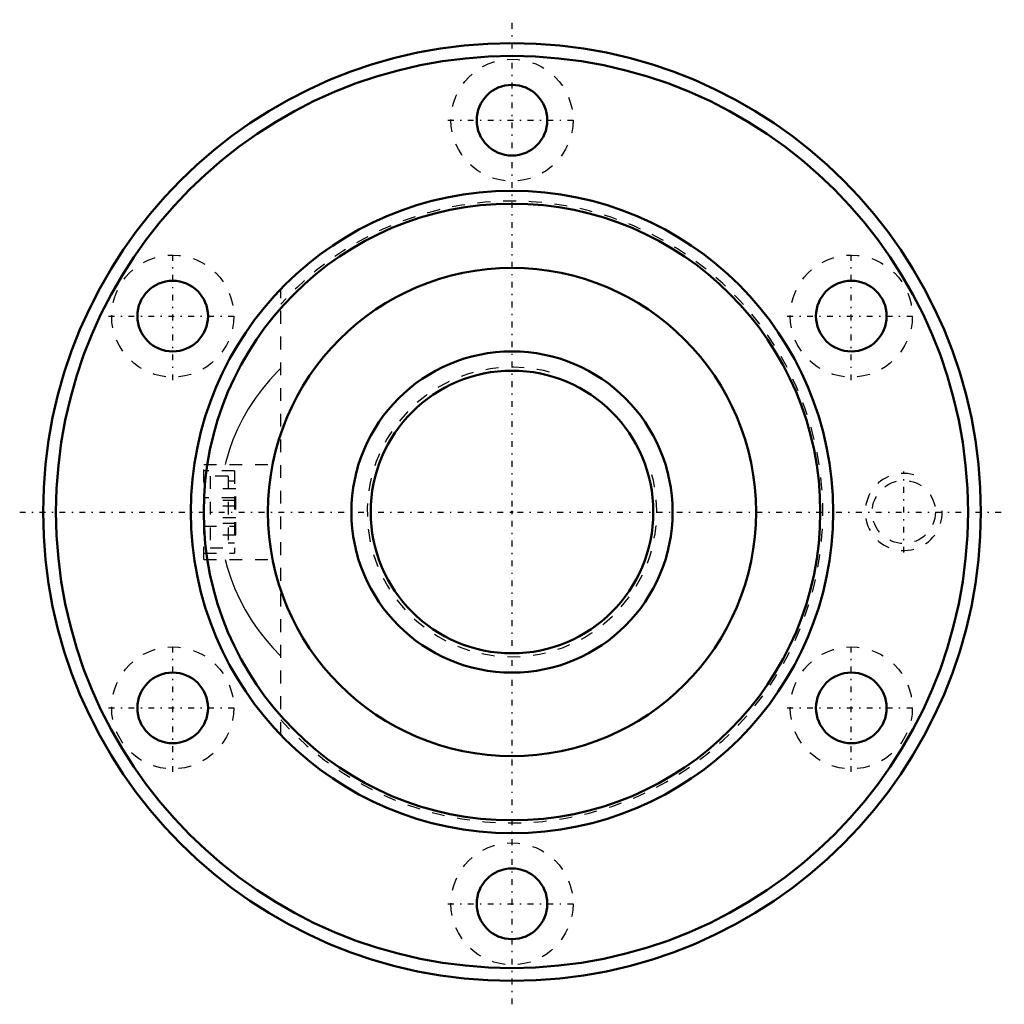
# Model space of a CAD drawing. Header units: millimetres. Extents: x -38.3 to 38.3, y -38.3 to 38.3.
import ezdxf

# ---------------------------------------------------------------- set-up
doc = ezdxf.new("R2010")
doc.units = ezdxf.units.MM
doc.linetypes.add('Center', pattern=[1.5, 0.45, -0.5, 0.05, -0.5])
doc.linetypes.add('Dashed', pattern=[2, 1, -1])
for name, color, linetype, lineweight in [('2d ConnectionPoints', 7, 'Continuous', 50), ('AM_0', 7, 'Continuous', 50), ('AM_5', 3, 'Continuous', 25), ('AM_7', 7, 'Center', 25), ('AM_9', 6, 'Dashed', 25)]:
    doc.layers.add(name, color=color, linetype=linetype, lineweight=lineweight)

# ---------------------------------------------------------------- blocks, each defined once
blk = doc.blocks.new('1_N00SBN2505V_5Nut_0_in_SBN2505V_5G0_65LC0_0000__2')
at = {"layer": 'AM_0'}
for centre, radius in [((0, 0), 36.5), ((0, 0), 35.5), ((0, 30.5), 2.75), ((0, 0), 25), ((0, 0), 24), ((0, 0), 19), ((-26.414, 15.25), 2.75), ((26.414, 15.25), 2.75), ((-26.414, -15.25), 2.75), ((26.414, -15.25), 2.75), ((0, -30.5), 2.75)]:
    blk.add_circle(centre, radius, dxfattribs=at)
at = {"layer": 'AM_5', "linetype": 'Dashed'}
blk.add_arc((30.5, 0), 3, 75, 15, dxfattribs=at)
at = {"layer": 'AM_7'}
for p, q in [((0, -38.325), (0, 38.325)), ((-4.988, 30.5), (4.987, 30.5)), ((-26.414, 10.262), (-26.414, 20.238)), ((26.414, 10.262), (26.414, 20.238)), ((-31.401, 15.25), (-21.426, 15.25)), ((21.426, 15.25), (31.401, 15.25)), ((30.5, -3.15), (30.5, 3.15)), ((-38.325, 0), (38.325, 0)), ((-26.414, -20.238), (-26.414, -10.262)), ((26.414, -20.238), (26.414, -10.262)), ((-31.401, -15.25), (-21.426, -15.25)), ((21.426, -15.25), (31.401, -15.25)), ((-4.988, -30.5), (4.987, -30.5))]:
    blk.add_line(p, q, dxfattribs=at)
at = {"layer": 'AM_9'}
for p, q in [((-18, -17.349), (-18, 17.349)), ((-24, 3.7), (-18, 3.7)), ((-24, -3.7), (-24, 3.7)), ((-21.6, 3.2), (-24, 3.2)), ((-21.6, 3.2), (-21.6, -3.2)), ((-23.5, 2.8), (-23.5, -2.8)), ((-22.1, 2.8), (-23.5, 2.8)), ((-22.1, 2.8), (-22.1, -2.8)), ((-21.6, 2.4), (-22.1, 2.4)), ((-21.5, 1.8), (-23.5, 1.8)), ((-21.5, -1.8), (-21.5, 1.8)), ((-21.6, 1.114), (-24, 1.114)), ((-21.5, 0.9), (-23.5, 0.9)), ((-21.5, 0.45), (-23.5, 0.45)), ((-21.5, -0.45), (-23.5, -0.45)), ((-24, -1.114), (-21.6, -1.114)), ((-21.5, -0.9), (-23.5, -0.9)), ((-21.5, -1.8), (-23.5, -1.8)), ((-23.5, -2.8), (-22.1, -2.8)), ((-22.1, -2.4), (-21.6, -2.4)), ((-24, -3.2), (-21.6, -3.2)), ((-24, -3.7), (-18, -3.7))]:
    blk.add_line(p, q, dxfattribs=at)
for points in [[(-18.008, 11.195), (-18.234, 10.968), (-18.865, 10.285), (-19.455, 9.572), (-20.001, 8.83), (-20.502, 8.062), (-20.957, 7.27), (-21.363, 6.456), (-21.721, 5.624), (-22.029, 4.775), (-22.286, 3.913), (-22.341, 3.701)], [(-22.341, -3.7), (-22.179, -4.296), (-21.9, -5.15), (-21.571, -5.989), (-21.193, -6.81), (-20.767, -7.612), (-20.295, -8.391), (-19.776, -9.145), (-19.214, -9.872), (-18.61, -10.571), (-18.011, -11.192)]]:
    blk.add_lwpolyline(points, dxfattribs=at)
for centre, radius in [((0, 30.5), 4.75), ((-26.414, 15.25), 4.75), ((26.414, 15.25), 4.75), ((30.5, 0), 2.458), ((-26.414, -15.25), 4.75), ((26.414, -15.25), 4.75), ((0, -30.5), 4.75)]:
    blk.add_circle(centre, radius, dxfattribs=at)
blk.add_arc((0, 0), 24.2, 221.94373, 138.05627, dxfattribs=at)
blk = doc.blocks.new('2_N010SBN2505V_50Shaft_0_in_SBN2505V_5G0_65LC0_0000__2')
at = {"layer": 'AM_0'}
for radius in [12.5, 11]:
    blk.add_circle((0, 0), radius, dxfattribs=at)
at = {"layer": 'AM_5', "linetype": 'Dashed'}
blk.add_arc((0, 0), 11.273, 75, 15, dxfattribs=at)

msp = doc.modelspace()

# ---------------------------------------------------------------- linework, layer by layer
at = {"layer": '2d ConnectionPoints'}
msp.add_point((0, 0), dxfattribs=at)

# ---------------------------------------------------------------- block references
for name in ['1_N00SBN2505V_5Nut_0_in_SBN2505V_5G0_65LC0_0000__2', '2_N010SBN2505V_50Shaft_0_in_SBN2505V_5G0_65LC0_0000__2']:
    msp.add_blockref(name, (0, 0))

doc.saveas('drawing.dxf')
